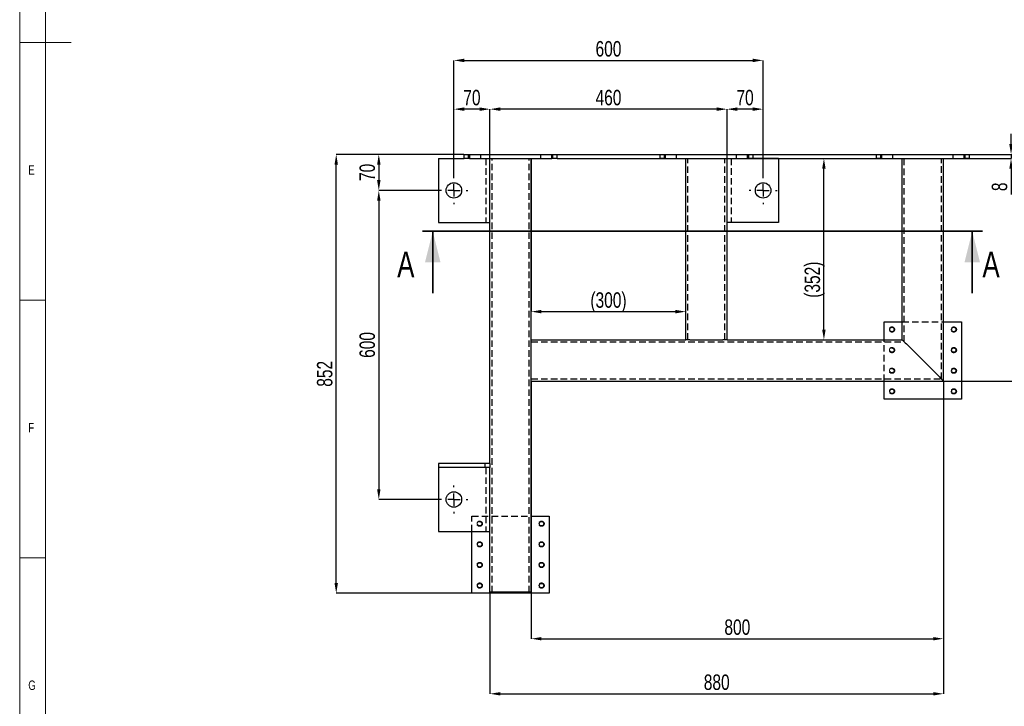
# Model space of a CAD drawing. Header units: millimetres. Extents: x 5 to 589, y 5 to 415.
# Tile 2 of 8: x 5 to 196, y 81 to 214. Entities that reach past the tile are written whole.
import ezdxf

# ---------------------------------------------------------------- set-up
doc = ezdxf.new("R2010")
doc.units = ezdxf.units.MM
doc.header["$PDSIZE"] = -1
doc.linetypes.add('CENTERX2', pattern=[20.32, 12.7, -2.54, 2.54, -2.54])
doc.linetypes.add('HIDDEN', pattern=[1.905, 1.27, -0.635])
for name, color, linetype in [('COTES', 1, 'Continuous'), ('NOTES', 6, 'Continuous'), ('TRAIT-FINS', 9, 'Continuous'), ('TRAIT-MIXTES', 3, 'CENTERX2'), ('TRAIT-TIRET', 2, 'HIDDEN')]:
    doc.layers.add(name, color=color, linetype=linetype)
doc.layers.add('TRAIT-FORT', color=4, linetype='Continuous', lineweight=25)
doc.styles.add('SLDTEXTSTYLE0', font='TXT', dxfattribs={"width": 0.75})
doc.dimstyles.new('SLDDIMSTYLE0', dxfattribs={"dimtxt": 3, "dimasz": 2, "dimexe": 0, "dimexo": 0.0625, "dimgap": 0.75, "dimtad": 1, "dimdec": 0, "dimlfac": 10, "dimrnd": 1e-09, "dimzin": 12, "dimdsep": 46, "dimtxsty": 'SLDTEXTSTYLE0', "dimsah": 1, "dimcen": 0.09, "dimadec": 0, "dimazin": 3, "dimtfac": 1, "dimtdec": 0, "dimtofl": 0, "dimtmove": 0, "dimatfit": 3, "dimfxl": 1, "dimfrac": 2, "dimtolj": 1, "dimtzin": 12, "dimarcsym": 0})
doc.dimstyles.new('SLDDIMSTYLE1', dxfattribs={"dimtxt": 3, "dimasz": 2, "dimexe": 0, "dimexo": 0.0625, "dimgap": 0.75, "dimtad": 1, "dimdec": 0, "dimlfac": 10, "dimrnd": 1e-09, "dimzin": 12, "dimdsep": 46, "dimtxsty": 'SLDTEXTSTYLE0', "dimsah": 1, "dimcen": 0.09, "dimadec": 0, "dimazin": 3, "dimtfac": 1, "dimtdec": 0, "dimtmove": 0, "dimatfit": 0, "dimfxl": 1, "dimfrac": 2, "dimtolj": 1, "dimtzin": 12, "dimarcsym": 0})

# ---------------------------------------------------------------- blocks, each defined once
blk = doc.blocks.new('_D')
at = {"layer": 'COTES', "color": 0, "lineweight": -2, "transparency": 16777216}
for p, q in [((91.18, 188.29), (66.42, 188.29)), ((66.42, 105.09), (66.42, 186.29)), ((92.68, 103.09), (66.42, 103.09))]:
    blk.add_line(p, q, dxfattribs=at)
at = {"layer": 'COTES', "color": 0, "transparency": 16777216}
for points in [[(66.09, 186.29), (66.75, 186.29), (66.42, 188.29)], [(66.09, 105.09), (66.75, 105.09), (66.42, 103.09)]]:
    blk.add_solid(points, dxfattribs=at)
at = {"layer": 'Defpoints', "color": 0, "transparency": 16777216}
for p in [(66.42, 188.29), (91.25, 188.29), (92.75, 103.09)]:
    blk.add_point(p, dxfattribs=at)
at = {"layer": 'COTES', "color": 0, "transparency": 16777216, "insert": (62.67, 145.69), "char_height": 3, "attachment_point": 2, "rotation": 90, "style": 'SLDTEXTSTYLE0'}
blk.add_mtext('\\A1;852', dxfattribs=at)
blk = doc.blocks.new('_D_1')
at = {"layer": 'COTES', "color": 0, "lineweight": -2, "transparency": 16777216}
for p, q in [((184.25, 144.23), (184.25, 83.58)), ((96.25, 103.03), (96.25, 83.58)), ((98.25, 83.58), (182.25, 83.58))]:
    blk.add_line(p, q, dxfattribs=at)
at = {"layer": 'COTES', "color": 0, "transparency": 16777216}
for points in [[(98.25, 83.91), (98.25, 83.25), (96.25, 83.58)], [(182.25, 83.91), (182.25, 83.25), (184.25, 83.58)]]:
    blk.add_solid(points, dxfattribs=at)
at = {"layer": 'Defpoints', "color": 0, "transparency": 16777216}
for p in [(184.25, 144.29), (96.25, 103.09), (184.25, 83.58)]:
    blk.add_point(p, dxfattribs=at)
at = {"layer": 'COTES', "color": 0, "transparency": 16777216, "insert": (140.25, 87.33), "char_height": 3, "attachment_point": 2, "style": 'SLDTEXTSTYLE0'}
blk.add_mtext('\\A1;880', dxfattribs=at)
blk = doc.blocks.new('_D_2')
at = {"layer": 'COTES', "color": 0, "lineweight": -2, "transparency": 16777216}
for p, q in [((104.25, 144.23), (104.25, 94.27)), ((184.25, 144.23), (184.25, 94.27)), ((106.25, 94.27), (182.25, 94.27))]:
    blk.add_line(p, q, dxfattribs=at)
at = {"layer": 'COTES', "color": 0, "transparency": 16777216}
for points in [[(106.25, 94.6), (106.25, 93.94), (104.25, 94.27)], [(182.25, 94.6), (182.25, 93.94), (184.25, 94.27)]]:
    blk.add_solid(points, dxfattribs=at)
at = {"layer": 'Defpoints', "color": 0, "transparency": 16777216}
for p in [(104.25, 144.29), (184.25, 144.29), (184.25, 94.27)]:
    blk.add_point(p, dxfattribs=at)
at = {"layer": 'COTES', "color": 0, "transparency": 16777216, "insert": (144.25, 98.02), "char_height": 3, "attachment_point": 2, "style": 'SLDTEXTSTYLE0'}
blk.add_mtext('\\A1;800', dxfattribs=at)
blk = doc.blocks.new('_D_3')
at = {"layer": 'COTES', "color": 0, "lineweight": -2, "transparency": 16777216}
for p, q in [((197.36, 190.29), (197.36, 192.29)), ((109.31, 188.29), (197.36, 188.29)), ((109.31, 187.49), (197.36, 187.49)), ((197.36, 188.29), (197.36, 187.49)), ((197.36, 185.49), (197.36, 180.49))]:
    blk.add_line(p, q, dxfattribs=at)
at = {"layer": 'COTES', "color": 0, "transparency": 16777216}
for points in [[(197.02, 190.29), (197.69, 190.29), (197.36, 188.29)], [(197.02, 185.49), (197.69, 185.49), (197.36, 187.49)]]:
    blk.add_solid(points, dxfattribs=at)
at = {"layer": 'Defpoints', "color": 0, "transparency": 16777216}
for p in [(109.25, 188.29), (109.25, 187.49), (197.36, 187.49)]:
    blk.add_point(p, dxfattribs=at)
at = {"layer": 'COTES', "color": 0, "transparency": 16777216, "insert": (193.61, 181.99), "char_height": 3, "attachment_point": 2, "rotation": 90, "style": 'SLDTEXTSTYLE0'}
blk.add_mtext('\\A1;8', dxfattribs=at)
blk = doc.blocks.new('_D_4')
at = {"layer": 'COTES', "color": 0, "lineweight": -2, "transparency": 16777216}
for p, q in [((189.31, 188.29), (202.82, 188.29)), ((202.82, 146.29), (202.82, 186.29)), ((184.31, 144.29), (202.82, 144.29))]:
    blk.add_line(p, q, dxfattribs=at)
at = {"layer": 'COTES', "color": 0, "transparency": 16777216}
for points in [[(202.48, 186.29), (203.15, 186.29), (202.82, 188.29)], [(202.48, 146.29), (203.15, 146.29), (202.82, 144.29)]]:
    blk.add_solid(points, dxfattribs=at)
at = {"layer": 'Defpoints', "color": 0, "transparency": 16777216}
for p in [(189.25, 188.29), (202.82, 188.29), (184.25, 144.29)]:
    blk.add_point(p, dxfattribs=at)
at = {"layer": 'COTES', "color": 0, "transparency": 16777216, "insert": (199.07, 166.29), "char_height": 3, "attachment_point": 2, "rotation": 90, "style": 'SLDTEXTSTYLE0'}
blk.add_mtext('\\A1;440', dxfattribs=at)
blk = doc.blocks.new('_D_5')
at = {"layer": 'COTES', "color": 0, "lineweight": -2, "transparency": 16777216}
for p, q in [((152.31, 187.49), (161.05, 187.49)), ((161.05, 154.29), (161.05, 185.49)), ((142.31, 152.29), (161.05, 152.29))]:
    blk.add_line(p, q, dxfattribs=at)
at = {"layer": 'COTES', "color": 0, "transparency": 16777216}
for points in [[(160.71, 185.49), (161.38, 185.49), (161.05, 187.49)], [(160.71, 154.29), (161.38, 154.29), (161.05, 152.29)]]:
    blk.add_solid(points, dxfattribs=at)
at = {"layer": 'Defpoints', "color": 0, "transparency": 16777216}
for p in [(152.25, 187.49), (161.05, 187.49), (142.25, 152.29)]:
    blk.add_point(p, dxfattribs=at)
at = {"layer": 'COTES', "color": 0, "transparency": 16777216, "insert": (157.3, 163.96), "char_height": 3, "attachment_point": 2, "rotation": 90, "style": 'SLDTEXTSTYLE0'}
blk.add_mtext('\\A1;(352)', dxfattribs=at)
blk = doc.blocks.new('_D_6')
at = {"layer": 'COTES', "color": 0, "lineweight": -2, "transparency": 16777216}
for p, q in [((89.25, 184.05), (89.25, 206.53)), ((91.25, 206.53), (147.25, 206.53)), ((149.25, 184.05), (149.25, 206.53))]:
    blk.add_line(p, q, dxfattribs=at)
at = {"layer": 'COTES', "color": 0, "transparency": 16777216}
for points in [[(91.25, 206.86), (91.25, 206.19), (89.25, 206.53)], [(147.25, 206.86), (147.25, 206.19), (149.25, 206.53)]]:
    blk.add_solid(points, dxfattribs=at)
at = {"layer": 'Defpoints', "color": 0, "transparency": 16777216}
for p in [(149.25, 206.53), (89.25, 183.99), (149.25, 183.99)]:
    blk.add_point(p, dxfattribs=at)
at = {"layer": 'COTES', "color": 0, "transparency": 16777216, "insert": (119.25, 210.28), "char_height": 3, "attachment_point": 2, "style": 'SLDTEXTSTYLE0'}
blk.add_mtext('\\A1;600', dxfattribs=at)
blk = doc.blocks.new('_D_7')
at = {"layer": 'COTES', "color": 0, "lineweight": -2, "transparency": 16777216}
for p, q in [((89.25, 184.05), (89.25, 197.06)), ((94.25, 197.06), (91.25, 197.06)), ((96.25, 187.55), (96.25, 197.06))]:
    blk.add_line(p, q, dxfattribs=at)
at = {"layer": 'COTES', "color": 0, "transparency": 16777216}
for points in [[(91.25, 197.4), (91.25, 196.73), (89.25, 197.06)], [(94.25, 197.4), (94.25, 196.73), (96.25, 197.06)]]:
    blk.add_solid(points, dxfattribs=at)
at = {"layer": 'Defpoints', "color": 0, "transparency": 16777216}
for p in [(89.25, 197.06), (96.25, 187.49), (89.25, 183.99)]:
    blk.add_point(p, dxfattribs=at)
at = {"layer": 'COTES', "color": 0, "transparency": 16777216, "insert": (92.75, 200.81), "char_height": 3, "attachment_point": 2, "style": 'SLDTEXTSTYLE0'}
blk.add_mtext('\\A1;70', dxfattribs=at)
blk = doc.blocks.new('_D_8')
at = {"layer": 'COTES', "color": 0, "lineweight": -2, "transparency": 16777216}
for p, q in [((142.25, 187.55), (142.25, 197.06)), ((147.25, 197.06), (144.25, 197.06)), ((149.25, 184.05), (149.25, 197.06))]:
    blk.add_line(p, q, dxfattribs=at)
at = {"layer": 'COTES', "color": 0, "transparency": 16777216}
for points in [[(144.25, 197.4), (144.25, 196.73), (142.25, 197.06)], [(147.25, 197.4), (147.25, 196.73), (149.25, 197.06)]]:
    blk.add_solid(points, dxfattribs=at)
at = {"layer": 'Defpoints', "color": 0, "transparency": 16777216}
for p in [(142.25, 197.06), (142.25, 187.49), (149.25, 183.99)]:
    blk.add_point(p, dxfattribs=at)
at = {"layer": 'COTES', "color": 0, "transparency": 16777216, "insert": (145.75, 200.81), "char_height": 3, "attachment_point": 2, "style": 'SLDTEXTSTYLE0'}
blk.add_mtext('\\A1;70', dxfattribs=at)
blk = doc.blocks.new('_D_9')
at = {"layer": 'COTES', "color": 0, "lineweight": -2, "transparency": 16777216}
for p, q in [((96.25, 187.55), (96.25, 197.06)), ((140.25, 197.06), (98.25, 197.06)), ((142.25, 187.55), (142.25, 197.06))]:
    blk.add_line(p, q, dxfattribs=at)
at = {"layer": 'COTES', "color": 0, "transparency": 16777216}
for points in [[(98.25, 197.4), (98.25, 196.73), (96.25, 197.06)], [(140.25, 197.4), (140.25, 196.73), (142.25, 197.06)]]:
    blk.add_solid(points, dxfattribs=at)
at = {"layer": 'Defpoints', "color": 0, "transparency": 16777216}
for p in [(96.25, 197.06), (96.25, 187.49), (142.25, 187.49)]:
    blk.add_point(p, dxfattribs=at)
at = {"layer": 'COTES', "color": 0, "transparency": 16777216, "insert": (119.25, 200.81), "char_height": 3, "attachment_point": 2, "style": 'SLDTEXTSTYLE0'}
blk.add_mtext('\\A1;460', dxfattribs=at)
blk = doc.blocks.new('_D_10')
at = {"layer": 'COTES', "color": 0, "lineweight": -2, "transparency": 16777216}
for p, q in [((86.48, 181.29), (74.68, 181.29)), ((74.68, 179.29), (74.68, 123.29)), ((86.48, 121.29), (74.68, 121.29))]:
    blk.add_line(p, q, dxfattribs=at)
at = {"layer": 'COTES', "color": 0, "transparency": 16777216}
for points in [[(74.35, 179.29), (75.02, 179.29), (74.68, 181.29)], [(74.35, 123.29), (75.02, 123.29), (74.68, 121.29)]]:
    blk.add_solid(points, dxfattribs=at)
at = {"layer": 'Defpoints', "color": 0, "transparency": 16777216}
for p in [(86.55, 181.29), (74.68, 121.29), (86.55, 121.29)]:
    blk.add_point(p, dxfattribs=at)
at = {"layer": 'COTES', "color": 0, "transparency": 16777216, "insert": (70.93, 151.29), "char_height": 3, "attachment_point": 2, "rotation": 90, "style": 'SLDTEXTSTYLE0'}
blk.add_mtext('\\A1;600', dxfattribs=at)
blk = doc.blocks.new('_D_11')
at = {"layer": 'COTES', "color": 0, "lineweight": -2, "transparency": 16777216}
for p, q in [((91.18, 188.29), (74.68, 188.29)), ((74.68, 186.29), (74.68, 183.29)), ((86.48, 181.29), (74.68, 181.29))]:
    blk.add_line(p, q, dxfattribs=at)
at = {"layer": 'COTES', "color": 0, "transparency": 16777216}
for points in [[(74.35, 186.29), (75.02, 186.29), (74.68, 188.29)], [(74.35, 183.29), (75.02, 183.29), (74.68, 181.29)]]:
    blk.add_solid(points, dxfattribs=at)
at = {"layer": 'Defpoints', "color": 0, "transparency": 16777216}
for p in [(91.25, 188.29), (74.68, 181.29), (86.55, 181.29)]:
    blk.add_point(p, dxfattribs=at)
at = {"layer": 'COTES', "color": 0, "transparency": 16777216, "insert": (70.93, 184.79), "char_height": 3, "attachment_point": 2, "rotation": 90, "style": 'SLDTEXTSTYLE0'}
blk.add_mtext('\\A1;70', dxfattribs=at)
blk = doc.blocks.new('_D_12')
at = {"layer": 'COTES', "color": 0, "lineweight": -2, "transparency": 16777216}
for p, q in [((104.25, 187.43), (104.25, 157.76)), ((106.25, 157.76), (132.25, 157.76)), ((134.25, 152.35), (134.25, 157.76))]:
    blk.add_line(p, q, dxfattribs=at)
at = {"layer": 'COTES', "color": 0, "transparency": 16777216}
for points in [[(106.25, 158.1), (106.25, 157.43), (104.25, 157.76)], [(132.25, 158.1), (132.25, 157.43), (134.25, 157.76)]]:
    blk.add_solid(points, dxfattribs=at)
at = {"layer": 'Defpoints', "color": 0, "transparency": 16777216}
for p in [(104.25, 187.49), (134.25, 157.76), (134.25, 152.29)]:
    blk.add_point(p, dxfattribs=at)
at = {"layer": 'COTES', "color": 0, "transparency": 16777216, "insert": (119.25, 161.51), "char_height": 3, "attachment_point": 2, "style": 'SLDTEXTSTYLE0'}
blk.add_mtext('\\A1;(300)', dxfattribs=at)
blk = doc.blocks.new('SW_CENTERMARKSYMBOL_0')
at = {"layer": 'TRAIT-MIXTES', "color": 0}
for p, q in [((0, 2.4), (0, 2.7)), ((-2.4, 0), (-2.7, 0)), ((0, 0), (-1.2, 0)), ((0, 0), (0, 1.2)), ((0, 0), (0, -1.2)), ((0, 0), (1.2, 0)), ((2.4, 0), (2.7, 0)), ((0, -2.4), (0, -2.7))]:
    blk.add_line(p, q, dxfattribs=at)
blk = doc.blocks.new('SW_CENTERMARKSYMBOL_1')
at = {"layer": 'TRAIT-MIXTES', "color": 0}
for p, q in [((0, 2.4), (0, 2.7)), ((-2.4, 0), (-2.7, 0)), ((0, 0), (-1.2, 0)), ((0, 0), (0, 1.2)), ((0, 0), (0, -1.2)), ((0, 0), (1.2, 0)), ((2.4, 0), (2.7, 0)), ((0, -2.4), (0, -2.7))]:
    blk.add_line(p, q, dxfattribs=at)
blk = doc.blocks.new('SW_CENTERMARKSYMBOL_2')
at = {"layer": 'TRAIT-MIXTES', "color": 0}
for p, q in [((0, 2.4), (0, 2.7)), ((-2.4, 0), (-2.7, 0)), ((0, 0), (-1.2, 0)), ((0, 0), (0, 1.2)), ((0, 0), (0, -1.2)), ((0, 0), (1.2, 0)), ((2.4, 0), (2.7, 0)), ((0, -2.4), (0, -2.7))]:
    blk.add_line(p, q, dxfattribs=at)

msp = doc.modelspace()

# ---------------------------------------------------------------- linework, layer by layer
at = {"lineweight": 18}
for p, q in [((5, 415), (5, 5)), ((10, 410), (10, 10)), ((5, 210), (15, 210)), ((10, 160), (5, 160)), ((5, 110), (10, 110))]:
    msp.add_line(p, q, dxfattribs=at)
at = {"lineweight": 35}
for p, q in [((191.84, 173.35), (83.15, 173.35)), ((85.15, 161.35), (85.15, 173.35)), ((189.84, 161.35), (189.84, 173.35))]:
    msp.add_line(p, q, dxfattribs=at)
for points in [[(85.15, 173.35), (83.65, 167.35), (86.65, 167.35)], [(189.84, 173.35), (188.34, 167.35), (191.34, 167.35)]]:
    msp.add_solid(points, dxfattribs=at)
at = {"layer": 'TRAIT-FINS', "lineweight": 18}
for centre in [(174.25, 154.29), (174.25, 154.29), (186.25, 154.29), (186.25, 154.29), (174.25, 150.29), (174.25, 150.29), (186.25, 150.29), (186.25, 150.29), (174.25, 146.29), (174.25, 146.29), (186.25, 146.29), (186.25, 146.29), (174.25, 142.29), (174.25, 142.29), (186.25, 142.29), (186.25, 142.29), (94.25, 116.59), (106.25, 116.59), (94.25, 112.59), (106.25, 112.59), (94.25, 108.59), (106.25, 108.59), (94.25, 104.59), (106.25, 104.59)]:
    msp.add_arc(centre, 0.5, 255, 195, dxfattribs=at)
at = {"layer": 'TRAIT-FORT', "lineweight": 25}
for p, q in [((86.25, 187.49), (91.25, 187.49)), ((86.25, 187.49), (86.25, 175.09)), ((91.25, 187.49), (91.25, 188.29)), ((91.25, 188.29), (92.25, 188.29)), ((92.25, 187.49), (91.25, 187.49)), ((92.25, 188.29), (92.25, 187.49)), ((92.25, 188.29), (108.25, 188.29)), ((92.25, 187.49), (108.25, 187.49)), ((96.25, 128.29), (96.25, 187.49)), ((104.25, 152.29), (104.25, 187.49)), ((108.25, 187.49), (108.25, 188.29)), ((108.25, 188.29), (109.25, 188.29)), ((109.25, 187.49), (108.25, 187.49)), ((109.25, 188.29), (109.25, 187.49)), ((129.25, 187.49), (129.25, 188.29)), ((129.25, 188.29), (130.25, 188.29)), ((130.25, 187.49), (129.25, 187.49)), ((130.25, 188.29), (130.25, 187.49)), ((130.25, 188.29), (146.25, 188.29)), ((130.25, 187.49), (146.25, 187.49)), ((134.25, 152.29), (134.25, 187.49)), ((142.25, 152.29), (142.25, 187.49)), ((146.25, 187.49), (146.25, 188.29)), ((146.25, 188.29), (147.25, 188.29)), ((147.25, 187.49), (146.25, 187.49)), ((147.25, 188.29), (147.25, 187.49)), ((152.25, 187.49), (147.25, 187.49)), ((152.25, 187.49), (152.25, 175.09)), ((171.25, 187.49), (171.25, 188.29)), ((171.25, 188.29), (172.25, 188.29)), ((172.25, 187.49), (171.25, 187.49)), ((172.25, 188.29), (172.25, 187.49)), ((172.25, 188.29), (188.25, 188.29)), ((172.25, 187.49), (188.25, 187.49)), ((176.25, 152.29), (176.25, 187.49)), ((184.25, 144.29), (184.25, 187.49)), ((188.25, 187.49), (188.25, 188.29)), ((188.25, 188.29), (189.25, 188.29)), ((189.25, 187.49), (188.25, 187.49)), ((189.25, 188.29), (189.25, 187.49)), ((86.25, 175.09), (96.25, 175.09)), ((152.25, 175.09), (142.25, 175.09)), ((172.75, 155.79), (176.25, 155.79)), ((172.75, 152.29), (172.75, 155.79)), ((184.25, 155.79), (187.75, 155.79)), ((187.75, 155.79), (187.75, 140.79)), ((104.25, 152.29), (134.25, 152.29)), ((104.25, 151.49), (104.25, 152.29)), ((104.25, 145.09), (104.25, 151.49)), ((135.05, 152.29), (134.25, 152.29)), ((135.05, 152.29), (141.45, 152.29)), ((142.25, 152.29), (141.45, 152.29)), ((142.25, 152.29), (176.25, 152.29)), ((177.05, 151.49), (183.45, 145.09)), ((104.25, 144.29), (104.25, 145.09)), ((104.25, 103.29), (104.25, 144.29)), ((104.25, 144.29), (184.25, 144.29)), ((172.75, 140.79), (172.75, 144.29)), ((187.75, 140.79), (172.75, 140.79)), ((86.25, 128.29), (86.25, 127.49)), ((95.25, 128.29), (86.25, 128.29)), ((95.25, 128.29), (95.25, 127.49)), ((96.25, 128.29), (95.25, 128.29)), ((96.25, 128.29), (96.25, 127.49)), ((86.25, 127.49), (86.25, 115.09)), ((95.25, 127.49), (86.25, 127.49)), ((96.25, 127.49), (95.25, 127.49)), ((96.25, 103.29), (96.25, 127.49)), ((104.25, 118.09), (107.75, 118.09)), ((107.75, 118.09), (107.75, 103.09)), ((86.25, 115.09), (96.25, 115.09)), ((92.75, 103.09), (92.75, 115.09)), ((97.05, 103.29), (96.25, 103.29)), ((96.25, 103.09), (96.25, 103.29)), ((103.45, 103.29), (97.05, 103.29)), ((104.25, 103.29), (103.45, 103.29)), ((104.25, 103.09), (104.25, 103.29)), ((96.25, 103.09), (92.75, 103.09)), ((97.05, 103.09), (96.25, 103.09)), ((103.45, 103.09), (97.05, 103.09)), ((104.25, 103.09), (103.45, 103.09)), ((107.75, 103.09), (104.25, 103.09))]:
    msp.add_line(p, q, dxfattribs=at)
at = {"layer": 'TRAIT-FORT', "lineweight": 25, "flags": 128}
for points in [[(183.45, 145.09), (183.6, 144.94), (183.75, 144.79), (183.89, 144.65), (184.01, 144.53), (184.11, 144.43), (184.19, 144.35), (184.23, 144.31), (184.25, 144.29)], [(183.45, 145.09), (183.58, 144.95), (183.72, 144.82), (183.85, 144.69), (183.96, 144.58), (184.06, 144.48), (184.14, 144.4), (184.2, 144.34), (184.23, 144.3), (184.25, 144.29)]]:
    msp.add_lwpolyline(points, dxfattribs=at)
at = {"layer": 'TRAIT-FORT', "lineweight": 25}
for centre, radius in [((89.25, 181.29), 1.5), ((149.25, 181.29), 1.5), ((174.25, 154.29), 0.425), ((186.25, 154.29), 0.425), ((186.25, 150.29), 0.425), ((186.25, 146.29), 0.425), ((174.25, 142.29), 0.425), ((186.25, 142.29), 0.425), ((89.25, 121.29), 1.5), ((106.25, 116.59), 0.425), ((94.25, 112.59), 0.425), ((106.25, 112.59), 0.425), ((94.25, 108.59), 0.425), ((106.25, 108.59), 0.425), ((94.25, 104.59), 0.425), ((106.25, 104.59), 0.425)]:
    msp.add_circle(centre, radius, dxfattribs=at)
for centre, radius, start, end in [((201.59, 176.83), 35.28, 224.0674, 225.9053), ((382.74, 357.89), 291.39, 224.8751, 225.0976)]:
    msp.add_arc(centre, radius, start, end, dxfattribs=at)
at = {"layer": 'TRAIT-TIRET'}
for p, q in [((92.05, 188.29), (92.05, 187.49)), ((94.45, 187.49), (94.45, 188.29)), ((95.45, 187.49), (95.45, 175.09)), ((96.65, 103.29), (96.65, 187.49)), ((103.85, 103.29), (103.85, 187.49)), ((106.05, 188.29), (106.05, 187.49)), ((108.45, 187.49), (108.45, 188.29)), ((130.05, 188.29), (130.05, 187.49)), ((132.45, 187.49), (132.45, 188.29)), ((134.65, 152.29), (134.65, 187.49)), ((141.85, 152.29), (141.85, 187.49)), ((143.05, 187.49), (143.05, 175.09)), ((144.05, 188.29), (144.05, 187.49)), ((146.45, 187.49), (146.45, 188.29)), ((172.05, 188.29), (172.05, 187.49)), ((174.45, 187.49), (174.45, 188.29)), ((176.65, 151.89), (176.65, 187.49)), ((183.85, 144.69), (183.85, 187.49)), ((186.05, 188.29), (186.05, 187.49)), ((188.45, 187.49), (188.45, 188.29)), ((176.25, 155.79), (184.25, 155.79)), ((104.25, 151.89), (176.65, 151.89)), ((172.75, 144.29), (172.75, 152.29)), ((104.25, 144.69), (183.85, 144.69)), ((95.45, 127.49), (95.45, 115.09)), ((92.75, 115.09), (92.75, 118.09)), ((92.75, 118.09), (104.25, 118.09))]:
    msp.add_line(p, q, dxfattribs=at)
for centre, radius in [((174.25, 154.29), 0.503), ((186.25, 154.29), 0.503), ((174.25, 150.29), 0.503), ((174.25, 150.29), 0.425), ((186.25, 150.29), 0.503), ((174.25, 146.29), 0.503), ((174.25, 146.29), 0.425), ((186.25, 146.29), 0.503), ((174.25, 142.29), 0.503), ((186.25, 142.29), 0.503), ((94.25, 116.59), 0.503), ((94.25, 116.59), 0.425), ((106.25, 116.59), 0.503), ((94.25, 112.59), 0.503), ((106.25, 112.59), 0.503), ((94.25, 108.59), 0.503), ((106.25, 108.59), 0.503), ((94.25, 104.59), 0.503), ((106.25, 104.59), 0.503)]:
    msp.add_circle(centre, radius, dxfattribs=at)

# ---------------------------------------------------------------- block references
at = {"layer": 'TRAIT-MIXTES'}
for name, p in [('SW_CENTERMARKSYMBOL_1', (89.25, 181.29)), ('SW_CENTERMARKSYMBOL_2', (149.25, 181.29)), ('SW_CENTERMARKSYMBOL_0', (89.25, 121.29))]:
    msp.add_blockref(name, p, dxfattribs=at)

# ---------------------------------------------------------------- texts
at = {"char_height": 5, "attachment_point": 1, "style": 'SLDTEXTSTYLE0'}
for insert in [(78.25, 169.43), (191.81, 169.43)]:
    msp.add_mtext('A', dxfattribs=dict(at, insert=insert))
at = {"layer": 'NOTES', "char_height": 1.85, "attachment_point": 1, "style": 'SLDTEXTSTYLE0'}
for s, insert in [('E', (6.67, 186.17)), ('F', (6.67, 136.17)), ('G', (6.67, 86.17))]:
    msp.add_mtext(s, dxfattribs=dict(at, insert=insert))

# ---------------------------------------------------------------- dimensions: what is measured, and where the dimension line sits
at = {"layer": 'COTES'}
for base, p1, p2, picture, middle in [((149.25, 206.53), (89.25, 183.99), (149.25, 183.99), '_D_6', (119.25, 206.53)), ((89.25, 197.06), (96.25, 187.49), (89.25, 183.99), '_D_7', (92.75, 197.06)), ((96.25, 197.06), (142.25, 187.49), (96.25, 187.49), '_D_9', (119.25, 197.06)), ((142.25, 197.06), (149.25, 183.99), (142.25, 187.49), '_D_8', (145.75, 197.06)), ((184.25, 83.58), (96.25, 103.09), (184.25, 144.29), '_D_1', (140.25, 83.58)), ((184.25, 94.27), (104.25, 144.29), (184.25, 144.29), '_D_2', (144.25, 94.27))]:
    dim = msp.add_linear_dim(base=base, p1=p1, p2=p2, dimstyle='SLDDIMSTYLE0', dxfattribs=at)
    dim.commit()
    dim.dimension.update_dxf_attribs({"geometry": picture, "text_midpoint": middle, "dimtype": 160})
for base, p1, p2, dimstyle, picture, middle in [((197.36, 187.49), (109.25, 188.29), (109.25, 187.49), 'SLDDIMSTYLE1', '_D_3', (197.36, 181.99)), ((66.42, 188.29), (92.75, 103.09), (91.25, 188.29), 'SLDDIMSTYLE0', '_D', (66.42, 145.69)), ((74.68, 181.29), (91.25, 188.29), (86.55, 181.29), 'SLDDIMSTYLE1', '_D_11', (74.68, 184.79)), ((202.82, 188.29), (184.25, 144.29), (189.25, 188.29), 'SLDDIMSTYLE0', '_D_4', (202.82, 166.29)), ((74.68, 121.29), (86.55, 181.29), (86.55, 121.29), 'SLDDIMSTYLE0', '_D_10', (74.68, 151.29))]:
    dim = msp.add_linear_dim(base=base, p1=p1, p2=p2, angle=90, dimstyle=dimstyle, dxfattribs=at)
    dim.commit()
    dim.dimension.update_dxf_attribs({"geometry": picture, "text_midpoint": middle, "dimtype": 160})
dim = msp.add_linear_dim(base=(134.25, 157.76), p1=(104.25, 187.49), p2=(134.25, 152.29), text='(<>)', dimstyle='SLDDIMSTYLE0', dxfattribs=at)
dim.commit()
dim.dimension.update_dxf_attribs({"geometry": '_D_12', "text_midpoint": (119.25, 157.76), "dimtype": 160})
dim = msp.add_linear_dim(base=(161.05, 187.49), p1=(142.25, 152.29), p2=(152.25, 187.49), angle=90, text='(<>)', dimstyle='SLDDIMSTYLE0', dxfattribs=at)
dim.commit()
dim.dimension.update_dxf_attribs({"geometry": '_D_5', "text_midpoint": (161.05, 163.96), "dimtype": 160})

doc.saveas('drawing.dxf')
